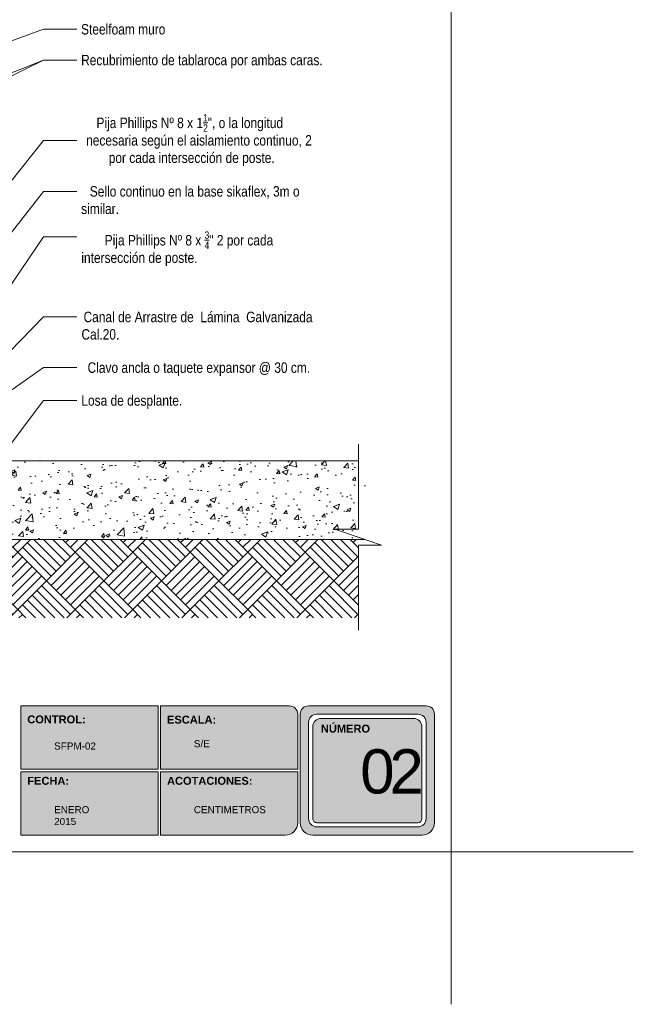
# Model space of a CAD drawing. Header units: millimetres. Extents: x 398.6 to 428.6, y 81.2 to 116.7.
# Tile 1 of 2: x 413.9 to 428.6, y 81.2 to 104.8. Entities that reach past the tile are written whole.
import ezdxf

# ---------------------------------------------------------------- set-up
doc = ezdxf.new("R2010")
doc.units = ezdxf.units.MM
doc.header["$LTSCALE"] = 0.025
doc.linetypes.add('DASHED2', pattern=[9.524999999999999, 6.35, -3.175])
doc.layers.get('0').update_dxf_attribs({"lineweight": 5})
for name, color, linetype, lineweight in [('hatch', 252, 'Continuous', 0), ('TEXTO', 7, 'DASHED2', 0), ('TEXTO CUADRO DATOS', 251, 'Continuous', 0)]:
    doc.layers.add(name, color=color, linetype=linetype, lineweight=lineweight)
doc.styles.add('Erika', font='techl___.ttf', dxfattribs={"height": 0.25})
doc.styles.get("Standard").update_dxf_attribs({"font": 'romand.shx'})
doc.dimstyles.new('Erika', dxfattribs={"dimtxt": 0.25, "dimasz": 0.8, "dimexe": 0.5, "dimexo": 0.5, "dimgap": 0, "dimtad": 0, "dimlfac": 0.1, "dimzin": 1, "dimdsep": 46, "dimtxsty": 'Erika', "dimblk": 'DOTSMALL', "dimcen": 2.5, "dimse1": 1, "dimse2": 1, "dimclrd": 252, "dimclre": 252, "dimclrt": 256, "dimadec": 0, "dimazin": 0, "dimtfac": 1, "dimtmove": 0, "dimatfit": 3, "dimldrblk": 'DOTSMALL', "dimfxl": 0, "dimlwd": 0, "dimlwe": 0, "dimarcsym": 0})

# ---------------------------------------------------------------- blocks, each defined once
blk = doc.blocks.new('_DotSmall')
at = {"color": 0, "linetype": 'ByBlock', "const_width": 0.5}
blk.add_lwpolyline([(-0.0625, 0, 1), (0.0625, 0, 1)], format="xyb", close=True, dxfattribs=at)

msp = doc.modelspace()

# ---------------------------------------------------------------- hatches: boundary and pattern name
h = msp.add_hatch(color=253)
h.paths.add_polyline_path([(420.8041272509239, 88.32670792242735, 0.4142135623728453), (420.6041272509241, 88.1267079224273), (420.6041272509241, 85.52670792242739, 0.4142135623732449), (420.9041272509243, 85.22670792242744), (423.5235245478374, 85.22670792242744, 0.4142135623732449), (423.8235245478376, 85.52670792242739), (423.8235245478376, 88.1267079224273, 0.4142135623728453), (423.6235245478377, 88.32670792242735)])
h.paths.add_polyline_path([(423.6235245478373, 87.92670792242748), (423.6235245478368, 85.6267079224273, -0.4142135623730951), (423.423524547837, 85.42670792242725), (421.0041272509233, 85.42670792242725, -0.4142135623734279), (420.8041272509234, 85.6267079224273), (420.8041272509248, 87.92670792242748, -0.4142135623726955), (421.0041272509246, 88.1267079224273), (423.4235245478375, 88.12670792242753, -0.4142135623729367)], flags=16)
h.paths.add_polyline_path([(423.5235245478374, 87.82670792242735), (423.5235245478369, 85.62670792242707, -0.4142135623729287), (423.423524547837, 85.52670792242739), (421.0041272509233, 85.52670792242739, -0.4142135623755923), (420.9041272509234, 85.6267079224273), (420.9041272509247, 87.82670792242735, -0.4142135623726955), (421.1041272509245, 88.02670792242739), (423.3235245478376, 88.02670792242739, -0.4142135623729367)], flags=0)
h.paths.add_polyline_path([(421.5084777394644, 87.73336851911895), (422.8110016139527, 87.73336851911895), (422.8110016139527, 85.47722936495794), (421.5084777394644, 85.47722936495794)], flags=8)
h.paths.add_polyline_path([(421.0519033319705, 89.51213859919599), (422.2962348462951, 89.51213859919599), (422.2962348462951, 89.22065838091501), (421.0519033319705, 89.22065838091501)], flags=9)
h = msp.add_hatch(color=253)
h.paths.add_polyline_path([(417.1931678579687, 86.80670792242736), (417.1931678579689, 88.32670792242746), (413.9022084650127, 88.32670792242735), (413.9022084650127, 86.80670792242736)])
h.paths.add_polyline_path([(417.1931678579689, 86.74670792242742), (413.9022084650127, 86.74670792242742), (413.9022084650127, 85.22670792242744), (417.193167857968, 85.22670792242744)])
h.paths.add_polyline_path([(417.2531678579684, 86.74670792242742), (417.2531678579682, 85.22670792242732), (420.2441272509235, 85.22670792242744, 0.4142135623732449), (420.5441272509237, 85.52670792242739), (420.5441272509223, 86.74670792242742)])
h.paths.add_polyline_path([(417.2531678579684, 88.32670792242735), (417.2531678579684, 86.80670792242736), (420.5441272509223, 86.80670792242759), (420.5441272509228, 88.12670792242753, 0.414213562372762), (420.344127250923, 88.32670792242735)])
at = {"layer": 'hatch', "linetype": 'ByBlock', "lineweight": 0}
h = msp.add_hatch(dxfattribs=at)
h.set_pattern_fill('AR-CONC', color=256, scale=0.005)
h.set_pattern_definition([(49.99999999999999, (0, 0), (0.91092334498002, -0.07969542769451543), [0.09525, -1.04775]), (355, (0, 0), (-0.1762171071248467, 0.9552842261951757), [0.0762, -0.83820292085]), (100.4514447, (0.075910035, -0.0066412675), (0.7347062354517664, 0.8755887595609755), [0.080950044, -0.8904512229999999]), (46.18420000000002, (0, 0.254), (1.35539520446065, -0.2102116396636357), [0.142875, -1.571625]), (96.63555760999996, (0.1129495, 0.2364825), (1.187020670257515, 1.237130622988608), [0.1214251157, -1.3356780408]), (351.1841511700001, (0, 0.254), (1.187020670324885, 1.237130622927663), [0.11429983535, -1.2572986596]), (21, (0.127, 0.1905), (0.7580719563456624, -0.5113259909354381), [0.09525, -1.04775]), (326.0000000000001, (0.127, 0.1905), (0.3090101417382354, 0.9209398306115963), [0.0762, -0.8382]), (71.45144499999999, (0.190172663, 0.1478895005), (1.067082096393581, 0.4096138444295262), [0.08095004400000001, -0.8904496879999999]), (37.50000000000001, (0, 0), (0.01544301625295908, 0.4227751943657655), [0, -0.82804, 0, -0.8509000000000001, 0, -0.8413750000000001]), (7.499999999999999, (0, 0), (0.3340983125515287, 0.5009028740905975), [0, -0.48514, 0, -0.80899, 0, -0.320675]), (327.5, (-0.28321, 0), (0.677952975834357, -0.02864371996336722), [0, -0.3175, 0, -0.9906, 0, -1.31445]), (317.5, (-0.41021, 0), (0.7406459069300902, 0.1271324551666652), [0, -0.41275, 0, -0.65786, 0, -0.93345])])
h.paths.add_polyline_path([(404.8332284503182, 94.19874265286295), (404.8332284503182, 93.80512258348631), (405.4112206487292, 93.52868446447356), (404.8332284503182, 93.52868446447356), (404.8332284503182, 92.36743853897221), (404.9819222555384, 92.31719975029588), (422.0010176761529, 92.31719975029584), (422.0010176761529, 93.52868446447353), (422.5790098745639, 93.52868446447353), (421.7171161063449, 93.94090506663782), (422.0010176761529, 93.94090506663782), (422.0010176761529, 94.19874265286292), (410.2180884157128, 94.19874265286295), (410.22689604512, 94.19030118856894), (410.2140014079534, 94.17688805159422), (410.22689604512, 94.16452949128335), (410.2140014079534, 94.15111635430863), (410.22689604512, 94.13875779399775), (410.2140014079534, 94.12534465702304), (410.22689604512, 94.11298609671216), (410.2140014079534, 94.09957295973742), (410.22689604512, 94.0872143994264), (410.2140014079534, 94.07380126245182), (410.22689604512, 94.06144270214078), (410.2140014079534, 94.04802956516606), (410.2140014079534, 94.01433082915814), (410.22689604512, 94.0019722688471), (410.22689604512, 93.00885380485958), (410.251919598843, 93.00885380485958), (410.2712707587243, 92.73000814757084), (410.2502466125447, 92.73000814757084), (410.2583513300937, 92.67368190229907), (410.2583513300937, 92.61735565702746), (409.9465183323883, 92.61735565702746), (409.9546230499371, 92.67368190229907), (409.9465183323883, 92.67368190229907), (409.9546230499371, 92.73000814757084), (409.9335989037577, 92.73000814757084), (409.9529500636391, 93.00885380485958), (409.977973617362, 93.00885380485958), (409.977973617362, 94.0019722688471), (409.9908682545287, 94.01433082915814), (409.9908682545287, 94.03563599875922), (409.977973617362, 94.04799455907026), (409.9908682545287, 94.06140769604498), (409.977973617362, 94.07376625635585), (409.9908682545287, 94.08717939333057), (409.977973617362, 94.09953795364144), (409.9908682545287, 94.11295109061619), (409.977973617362, 94.12530965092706), (409.9908682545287, 94.13872278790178), (409.977973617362, 94.15108134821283), (409.9908682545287, 94.16449448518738), (409.977973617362, 94.17685304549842), (409.9908682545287, 94.19026618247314), (409.9820241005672, 94.19874265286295)])
h = msp.add_hatch(dxfattribs=at)
h.set_pattern_fill('AR-CONC', color=256, scale=0.0081)
h.set_pattern_definition([(49.99999999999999, (0, 0), (1.475695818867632, -0.129106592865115), [0.154305, -1.697355]), (355, (0, 0), (-0.2854717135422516, 1.547560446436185), [0.123444, -1.357888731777]), (100.4514447, (0.1229742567, -0.01075885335), (1.190224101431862, 1.41845379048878), [0.13113907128, -1.44253098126]), (46.18420000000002, (0, 0.41148), (2.195740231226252, -0.3405428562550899), [0.2314575, -2.546032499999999]), (96.63555760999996, (0.18297819, 0.38310165), (1.922973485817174, 2.004151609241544), [0.196708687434, -2.163798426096]), (351.1841511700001, (0, 0.41148), (1.922973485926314, 2.004151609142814), [0.185165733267, -2.036823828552]), (21, (0.20574, 0.30861), (1.228076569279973, -0.8283481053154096), [0.154305, -1.697355]), (326.0000000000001, (0.20574, 0.30861), (0.5005964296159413, 1.491922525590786), [0.123444, -1.357884]), (71.45144499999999, (0.30807971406, 0.23958099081), (1.728672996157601, 0.6635744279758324), [0.13113907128, -1.44252849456]), (37.50000000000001, (0, 0), (0.02501768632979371, 0.6848958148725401), [0, -1.3414248, 0, -1.378458, 0, -1.3630275]), (7.499999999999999, (0, 0), (0.5412392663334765, 0.811462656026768), [0, -0.7859267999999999, 0, -1.3105638, 0, -0.5194935]), (327.5, (-0.4588001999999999, 0), (1.098283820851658, -0.04640282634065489), [0, -0.51435, 0, -1.604772, 0, -2.129409]), (317.5, (-0.6645402, 0), (1.199846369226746, 0.2059545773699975), [0, -0.6686549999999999, 0, -1.0657332, 0, -1.512189])])
h.paths.add_polyline_path([(421.7171161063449, 93.94090506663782), (422.0010176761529, 94.19874265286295), (415.5493868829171, 94.19874265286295), (415.5493868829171, 92.31719975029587), (422.0010176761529, 92.31719975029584), (422.0010176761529, 93.52868446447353), (422.5790098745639, 93.52868446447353)])
h.paths.add_polyline_path([(415.5493868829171, 94.19874265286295), (411.5012762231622, 94.19874265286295), (411.5012762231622, 92.31719975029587), (415.5493868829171, 92.31719975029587)])
h = msp.add_hatch(dxfattribs=at)
h.set_pattern_fill('AR-PARQ1', color=256, scale=0.0032, angle=45)
h.set_pattern_definition([(135, (-40.67558476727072, -161.1013951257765), (-1.379367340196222, 1.110223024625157e-16), [0.9753600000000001, -0.9753600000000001]), (135, (-40.56063748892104, -160.9864478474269), (-1.379367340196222, 1.110223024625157e-16), [0.9753600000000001, -0.9753600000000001]), (135, (-40.44569021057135, -160.8715005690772), (-1.379367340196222, 1.110223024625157e-16), [0.9753600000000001, -0.9753600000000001]), (135, (-40.33074293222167, -160.7565532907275), (-1.379367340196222, 1.110223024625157e-16), [0.9753600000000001, -0.9753600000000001]), (135, (-40.21579565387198, -160.6416060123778), (-1.379367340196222, 1.110223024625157e-16), [0.9753600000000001, -0.9753600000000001]), (135, (-40.1008483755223, -160.5266587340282), (-1.379367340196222, 1.110223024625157e-16), [0.9753600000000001, -0.9753600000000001]), (135, (-39.98590109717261, -160.4117114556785), (-1.379367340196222, 1.110223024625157e-16), [0.9753600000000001, -0.9753600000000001]), (45, (-41.36526843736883, -160.4117114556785), (1.379367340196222, -1.110223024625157e-16), [0.9753600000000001, -0.9753600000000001]), (45, (-41.48021571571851, -160.2967641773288), (1.379367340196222, -1.110223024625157e-16), [0.9753600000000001, -0.9753600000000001]), (45, (-41.5951629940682, -160.1818168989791), (1.379367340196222, -1.110223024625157e-16), [0.9753600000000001, -0.9753600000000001]), (45, (-41.71011027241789, -160.0668696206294), (1.379367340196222, -1.110223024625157e-16), [0.9753600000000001, -0.9753600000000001]), (45, (-41.82505755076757, -159.9519223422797), (1.379367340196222, -1.110223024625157e-16), [0.9753600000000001, -0.9753600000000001]), (45, (-41.94000482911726, -159.83697506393), (1.379367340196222, -1.110223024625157e-16), [0.9753600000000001, -0.9753600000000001]), (45, (-42.05495210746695, -159.7220277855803), (1.379367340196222, -1.110223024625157e-16), [0.9753600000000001, -0.9753600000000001])])
h.paths.add_polyline_path([(404.9819222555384, 92.3171997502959), (405.3877681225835, 92.1800776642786), (404.8332284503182, 92.18007766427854), (404.8332284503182, 90.43565684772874), (422.0010176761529, 90.43565684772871), (422.0010176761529, 92.31719975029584)])

# ---------------------------------------------------------------- linework, layer by layer
at = {"lineweight": 0}
for p, q in [((404.8332284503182, 94.19874265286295), (422.0010176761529, 94.19874265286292)), ((404.9819222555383, 92.31719975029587), (422.149711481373, 92.31719975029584))]:
    msp.add_line(p, q, dxfattribs=at)
at = {"color": 253}
for p, q in [((413.9022084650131, 86.80670792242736), (413.9022084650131, 88.32670792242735)), ((417.1931678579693, 88.3267079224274), (413.9022084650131, 88.3267079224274)), ((417.1931678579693, 86.80670792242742), (417.1931678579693, 88.32670792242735)), ((417.2531678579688, 86.80670792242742), (417.2531678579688, 88.32670792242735)), ((420.3441272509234, 88.32670792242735), (417.2531678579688, 88.3267079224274)), ((423.6235245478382, 88.32670792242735), (420.8041272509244, 88.32670792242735)), ((420.5441272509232, 88.12670792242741), (420.5441272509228, 86.80670792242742)), ((420.6041272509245, 88.12670792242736), (420.6041272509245, 85.52670792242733)), ((423.4235245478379, 88.12670792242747), (421.0041272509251, 88.12670792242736)), ((423.323524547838, 88.02670792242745), (421.104127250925, 88.02670792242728)), ((423.823524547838, 85.52670792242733), (423.823524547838, 88.12670792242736)), ((420.8041272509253, 87.92670792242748), (420.8041272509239, 85.62670792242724)), ((420.9041272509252, 87.8267079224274), (420.9041272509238, 85.62670792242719)), ((423.5235245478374, 85.62670792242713), (423.5235245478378, 87.8267079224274)), ((423.6235245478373, 85.62670792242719), (423.6235245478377, 87.92670792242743)), ((417.1931678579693, 86.80670792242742), (413.9022084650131, 86.80670792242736)), ((413.9022084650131, 85.22670792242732), (413.9022084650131, 86.74670792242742)), ((417.1931678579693, 86.74670792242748), (413.9022084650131, 86.74670792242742)), ((417.1931678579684, 85.22670792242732), (417.1931678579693, 86.74670792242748)), ((420.5441272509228, 86.80670792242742), (417.2531678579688, 86.80670792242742)), ((417.2531678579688, 85.22670792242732), (417.2531678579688, 86.74670792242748)), ((420.5441272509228, 86.74670792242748), (417.2531678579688, 86.74670792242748)), ((420.5441272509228, 86.74670792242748), (420.5441272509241, 85.52670792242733)), ((421.0041272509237, 85.52670792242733), (423.4235245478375, 85.52670792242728)), ((421.0041272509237, 85.4267079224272), (423.4235245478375, 85.42670792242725)), ((417.1931678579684, 85.22670792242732), (413.9022084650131, 85.22670792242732)), ((420.244127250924, 85.22670792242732), (417.2531678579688, 85.22670792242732)), ((423.5235245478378, 85.22670792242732), (420.9041272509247, 85.22670792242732)), ((420.9041272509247, 85.22670792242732), (423.5235245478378, 85.22670792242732))]:
    msp.add_line(p, q, dxfattribs=at)
at = {"color": 254}
for q in [(428.5934415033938, 84.82670792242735), (424.2235245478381, 81.17397633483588)]:
    msp.add_line((424.2235245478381, 84.82670792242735), q, dxfattribs=at)
msp.add_lwpolyline([(402.633524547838, 84.82670792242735), (424.2235245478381, 84.82670792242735), (424.2235245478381, 112.7667079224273), (402.633524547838, 112.7667079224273)], close=True, dxfattribs=at)
at = {"color": 253}
for centre, radius, start, end in [((420.3441272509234, 88.12670792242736), 0.2, 1.628443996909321e-11, 90), ((420.8041272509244, 88.12670792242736), 0.2, 90, 180), ((423.6235245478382, 88.12670792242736), 0.2, 0, 90), ((421.0041272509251, 87.92670792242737), 0.2, 90, 179.9999999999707), ((421.104127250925, 87.82670792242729), 0.2, 90, 179.9999999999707), ((423.323524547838, 87.82670792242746), 0.2, 359.9999999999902, 90), ((423.4235245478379, 87.92670792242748), 0.2, 359.9999999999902, 90), ((420.2441272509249, 85.52670792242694), 0.3, 269.9999999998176, 7.490842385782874e-11), ((420.9041272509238, 85.52670792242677), 0.3, 179.9999999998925, 270.0000000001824), ((420.9041272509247, 85.52670792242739), 0.3000000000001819, 180.0000000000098, 270), ((421.0041272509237, 85.62670792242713), 0.1999999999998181, 179.9999999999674, 270), ((421.0041272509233, 85.62670792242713), 0.0999999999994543, 179.9999999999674, 270.0000000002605), ((423.4235245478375, 85.62670792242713), 0.1999999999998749, 270, 1.628443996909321e-11), ((423.4235245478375, 85.62670792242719), 0.09999999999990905, 270, 359.9999999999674), ((423.5235245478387, 85.52670792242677), 0.3, 269.9999999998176, 1.074773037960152e-10), ((423.5235245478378, 85.52670792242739), 0.3000000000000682, 270, 359.9999999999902)]:
    msp.add_arc(centre, radius, start, end, dxfattribs=at)
at = {"layer": 'hatch', "linetype": 'ByBlock', "lineweight": 0}
msp.add_lwpolyline([(422.0010176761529, 94.5987426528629), (422.0010176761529, 92.55906499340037), (421.4338529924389, 92.55906499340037), (422.5555573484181, 92.18007766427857), (422.0010176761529, 92.18007766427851), (422.0010176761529, 90.14040000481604)], dxfattribs=at)

# ---------------------------------------------------------------- texts
at = {"layer": 'TEXTO', "linetype": 'ByBlock', "lineweight": 0, "char_height": 0.25, "attachment_point": 1, "style": 'Erika'}
for s, insert in [('{\\C30;Steelfoam }muro', (415.346762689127, 104.667602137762)), ('Losa de desplante.', (415.3539427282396, 95.77024815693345))]:
    msp.add_mtext(s, dxfattribs=dict(at, insert=insert))
for s, insert, width in [('Recubrimiento de tablaroca por ambas caras.', (415.3488112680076, 103.9294950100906), 7.588888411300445), ('\\A1;{\\W4.6464; }Pija Phillips Nº 8 x {\\f@BatangChe|b0|i0|c0|p49;1\\fTechnicLite|b0|i0|c2|p2;\\H0.7x;\\S1/2;}", o la longitud \\P{\\W1.531; }necesaria según el aislamiento continuo, {\\H1.0003x;2 \\P{\\W8.32756; }por cada intersección de poste.}', (415.3472811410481, 102.5087886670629), 7.590418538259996), ('{\\W2.60562; }Sello continuo en la base sikaflex, 3m o \\Psimilar.', (415.3493952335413, 100.7819906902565), 7.588304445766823), ('\\A1;{\\W7.03427; }Pija Phillips Nº 8 x {\\H0.7x;\\S3/4;\\H1.429x;" 2 por cada\\Pintersección de poste.}', (415.3539718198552, 99.69642948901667), 7.583727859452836), ('{\\W0.602183; }Canal de Arrastre de  Lámina  Galvanizada \\PCal.20. ', (415.35732409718, 97.77211556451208), 7.580375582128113), ('{\\W1.96249; }Clavo ancla o taquete expansor @ 30 cm.', (415.3476166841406, 96.5582495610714), 7.578827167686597)]:
    msp.add_mtext(s, dxfattribs=dict(at, insert=insert, width=width))
at = {"layer": 'TEXTO CUADRO DATOS', "attachment_point": 1}
for s, insert, char_height, width in [('{\\fArial|b1|i0|c0|p34;CONTROL:}', (414.0582104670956, 88.09704631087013), 0.19, 0.003231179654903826), ('{\\fArial|b1|i0|c0|p34;ESCALA:}', (417.4091698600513, 88.09158905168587), 0.19, 0.003231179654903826), ('{\\fArial|b1|i0|c0|p34;NÚMERO}', (421.0994033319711, 87.87558772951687), 0.19, 0.003231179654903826), ('{\\fArial|b0|i0|c0|p34;SFPM-02}', (414.7017155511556, 87.4489143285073), 0.17, 0.003231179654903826), ('{\\fArial|b0|i0|c0|p34;S/E}', (418.0526749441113, 87.50437082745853), 0.17, 0.003231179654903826), ('{\\fArial|b0|i0|c0|p34;\\T0.75;02}', (422.043333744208, 87.28615526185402), 1.060422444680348, 0.00456855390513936), ('{\\fArial|b1|i0|c0|p34;FECHA:}', (414.0582104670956, 86.62524224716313), 0.19, 0.003231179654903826), ('{\\fArial|b1|i0|c0|p34;ACOTACIONES:}', (417.4091698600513, 86.62524224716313), 0.19, 0.003231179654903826), ('{\\fArial|b0|i0|c0|p34;ENERO 2015}', (414.7017155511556, 85.92437082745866), 0.17, 0.003231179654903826), ('{\\fArial|b0|i0|c0|p34;CENTIMETROS}', (418.0526749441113, 85.92437082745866), 0.17, 0.003231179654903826)]:
    msp.add_mtext(s, dxfattribs=dict(at, insert=insert, char_height=char_height, width=width))

# ---------------------------------------------------------------- leaders
at = {"layer": 'TEXTO', "linetype": 'ByBlock', "lineweight": 0, "annotation_type": 0, "has_hookline": 1, "hookline_direction": 0}
for points, text_width in [([(411.297195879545, 103.3924025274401), (414.4492110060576, 104.542602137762), (415.2492110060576, 104.542602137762)], 2.586257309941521), ([(411.5309849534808, 102.6542953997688), (414.4492110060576, 103.8044950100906), (415.2492110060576, 103.8044950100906)], 7.57748538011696), ([(409.0774998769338, 95.1613476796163), (414.4492110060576, 101.8766618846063), (415.2492110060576, 101.8766618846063)], 7.588304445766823), ([(409.4992749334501, 94.36055799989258), (414.4492110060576, 100.6569906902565), (415.2492110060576, 100.6569906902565)], 7.588304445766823), ([(411.4732858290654, 95.18428645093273), (414.4492110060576, 99.57142948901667), (415.2492110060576, 99.57142948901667)], 7.583727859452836), ([(411.382538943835, 94.53117318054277), (414.4492110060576, 97.64711556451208), (415.2492110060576, 97.64711556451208)], 7.580375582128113), ([(410.2702956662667, 93.52694529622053), (414.4492110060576, 96.4332495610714), (415.2492110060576, 96.4332495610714)], 7.578827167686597), ([(412.906536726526, 93.60554854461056), (414.4492110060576, 95.64524815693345), (415.2492110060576, 95.64524815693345)], 3.108918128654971)]:
    msp.add_leader(points, dimstyle='Erika', override={"dimgap": 0, "dimtad": 0}, dxfattribs=dict(at, text_width=text_width))
at = {"layer": 'TEXTO', "linetype": 'ByBlock', "lineweight": 0}
msp.add_leader([(408.8030757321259, 101.0225679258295), (414.4492110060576, 103.8044950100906), (415.2492110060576, 103.8044950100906)], dimstyle='Erika', override={"dimgap": 0, "dimtad": 0}, dxfattribs=at)

doc.saveas('drawing.dxf')
